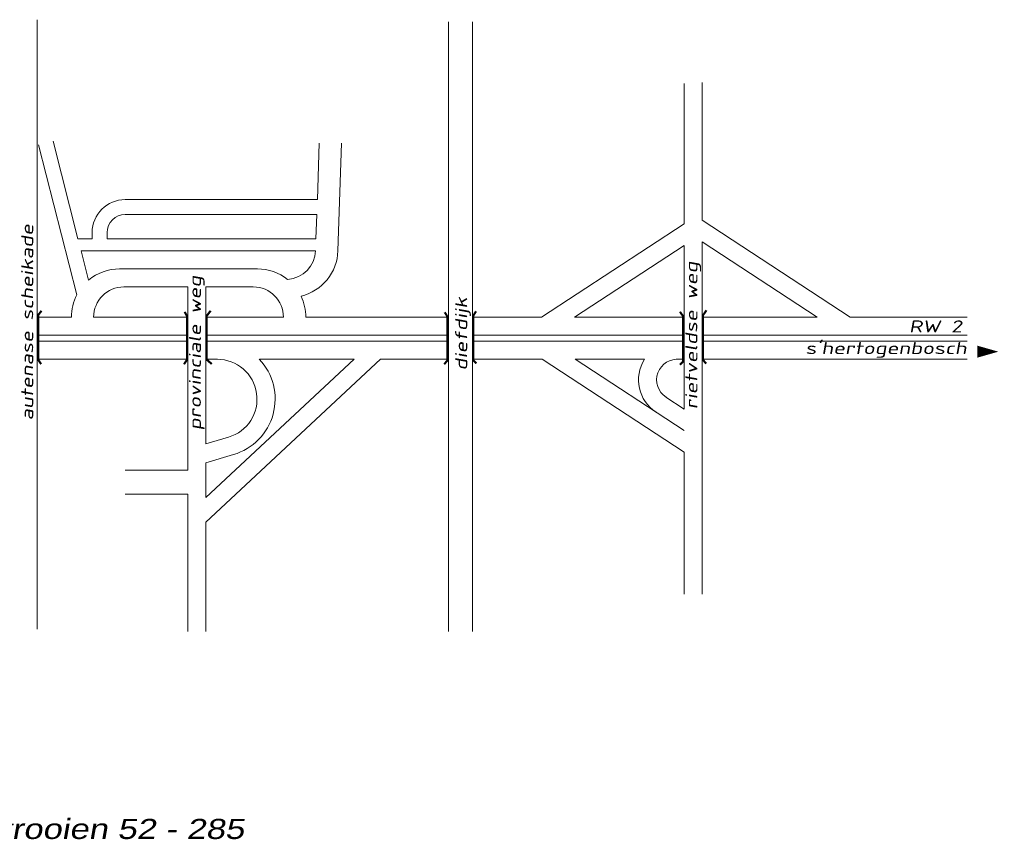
# Model space of a CAD drawing. Header units: metres. Extents: x 534 to 2631, y -2348 to -1484.
# Tile 8 of 10: x 1878 to 2001, y -1636 to -1534. Entities that reach past the tile are written whole.
import ezdxf

# ---------------------------------------------------------------- set-up
doc = ezdxf.new("R2010")
doc.units = ezdxf.units.M
doc.linetypes.add('135-8$0$DASHDOT', pattern=[25.4, 12.7, -6.35, 0, -6.35])
for name, color, linetype, lineweight in [('135-8$0$STROOI', 7, 'Continuous', 0), ('135-8$0$TEXT', 178, 'Continuous', 0), ('ROUTE2TEXT', 130, 'Continuous', 0)]:
    doc.layers.add(name, color=color, linetype=linetype, lineweight=lineweight)
doc.styles.add('135-8$0$ISO25', font='ISO9.SHX', dxfattribs={"width": 1.5, "oblique": 10})
doc.styles.add('ISO25', font='ARIALN.TTF', dxfattribs={"width": 1.5, "oblique": 10})

msp = doc.modelspace()

# ---------------------------------------------------------------- linework, layer by layer
at = {"layer": '135-8$0$STROOI', "color": 7}
for p, q in [((1880.54, -1534.08), (1880.54, -1609.88)), ((1931.68, -1534.34), (1931.68, -1610.14)), ((1934.68, -1534.34), (1934.68, -1610.14)), ((1960.97, -1542), (1960.97, -1559.45)), ((1960.97, -1559.45), (1960.97, -1542)), ((1963.22, -1559.02), (1963.22, -1541.91)), ((1885.62, -1561.31), (1882.54, -1549.17)), ((1915.38, -1556.43), (1915.62, -1549.42)), ((1917.93, -1562.81), (1918.39, -1549.42)), ((1885.47, -1568.31), (1880.72, -1549.63)), ((1891.5, -1556.43), (1915.38, -1556.43)), ((1891.5, -1558.31), (1915.32, -1558.31)), ((1915.21, -1561.31), (1915.32, -1558.31)), ((1981.61, -1571.06), (1963.22, -1559.02)), ((1887.37, -1560.56), (1887.37, -1561.31)), ((1889.25, -1560.56), (1889.25, -1561.31)), ((1943.25, -1571.06), (1960.97, -1559.45)), ((1885.62, -1561.31), (1887.37, -1561.31)), ((1889.25, -1561.31), (1915.21, -1561.31)), ((1963.22, -1605.49), (1963.22, -1561.71)), ((1977.5, -1571.06), (1963.22, -1561.71)), ((1886, -1562.81), (1887.37, -1562.81)), ((1886.93, -1566.47), (1886, -1562.81)), ((1886.92, -1562.81), (1915.16, -1562.81)), ((1947.36, -1571.06), (1960.97, -1562.14)), ((1960.97, -1582.49), (1960.97, -1562.14)), ((1960.97, -1562.14), (1960.97, -1582.49)), ((1890.8, -1565.06), (1907.94, -1565.06)), ((1891.32, -1567.31), (1899.27, -1567.31)), ((1899.27, -1567.31), (1899.27, -1590.09)), ((1901.52, -1567.31), (1901.52, -1586.82)), ((1901.52, -1567.31), (1907.42, -1567.31)), ((1880.54, -1571.06), (1884.8, -1571.06)), ((1887.57, -1571.06), (1899.27, -1571.06)), ((1901.52, -1571.06), (1911.17, -1571.06)), ((1913.94, -1571.06), (1931.68, -1571.06)), ((1934.68, -1571.06), (1943.25, -1571.06)), ((1934.68, -1571.06), (1943.25, -1571.06)), ((1947.36, -1571.06), (1960.97, -1571.06)), ((1947.36, -1571.06), (1950.25, -1571.06)), ((1963.22, -1571.06), (1977.5, -1571.06)), ((1981.61, -1571.06), (1996.14, -1571.06)), ((1880.54, -1573.31), (1899.27, -1573.31)), ((1901.52, -1573.31), (1931.68, -1573.31)), ((1934.68, -1573.31), (1950.25, -1573.31)), ((1934.68, -1573.31), (1960.97, -1573.31)), ((1963.22, -1573.31), (1996.14, -1573.31)), ((1880.54, -1574.06), (1899.27, -1574.06)), ((1901.52, -1574.06), (1931.68, -1574.06)), ((1934.68, -1574.06), (1950.25, -1574.06)), ((1934.68, -1574.06), (1960.97, -1574.06)), ((1963.22, -1574.06), (1996.14, -1574.06)), ((1880.54, -1576.31), (1899.27, -1576.31)), ((1901.52, -1593.48), (1919.94, -1576.31)), ((1901.52, -1596.56), (1923.24, -1576.31)), ((1901.52, -1576.31), (1902.96, -1576.31)), ((1908.17, -1576.31), (1919.94, -1576.31)), ((1908.17, -1576.31), (1908.37, -1576.31)), ((1923.24, -1576.31), (1931.68, -1576.31)), ((1934.68, -1576.31), (1941.29, -1576.31)), ((1934.68, -1576.31), (1943.32, -1576.31)), ((1941.18, -1576.31), (1943.32, -1576.31)), ((1943.32, -1576.31), (1960.97, -1587.87)), ((1947.43, -1576.31), (1960.97, -1585.18)), ((1947.43, -1576.31), (1956.04, -1576.31)), ((1949.69, -1576.31), (1950.25, -1576.31)), ((1960.42, -1576.31), (1960.97, -1576.31)), ((1963.22, -1576.31), (1996.14, -1576.31)), ((1963.22, -1576.31), (1963.22, -1605.49)), ((1958.72, -1581.01), (1960.97, -1582.49)), ((1904.33, -1585.99), (1901.52, -1586.82)), ((1904.97, -1588.15), (1901.52, -1589.16)), ((1960.97, -1587.87), (1960.97, -1605.49)), ((1901.52, -1589.16), (1901.52, -1593.48)), ((1899.27, -1590.09), (1891.47, -1590.09)), ((1899.27, -1593.09), (1891.47, -1593.09)), ((1899.27, -1593.09), (1899.27, -1610.14)), ((1901.52, -1596.56), (1901.52, -1610.14))]:
    msp.add_line(p, q, dxfattribs=at)
for points in [[(1881.04, -1576.91, 0.263, 0.263, 0), (1880.67, -1576.35, 0.263, 0.263, 0), (1880.67, -1570.81, 0.263, 0.263, 0), (1881.09, -1570.28, 0.263, 0.263, 0)], [(1898.88, -1570.41, 0.263, 0.263, 0), (1899.17, -1570.93, 0.263, 0.263, 0), (1899.17, -1576.38, 0.263, 0.263, 0), (1898.79, -1576.93, 0.263, 0.263, 0)], [(1902.26, -1576.9, 0.263, 0.263, 0), (1901.63, -1576.35, 0.263, 0.263, 0), (1901.63, -1570.9, 0.263, 0.263, 0), (1902.12, -1570.27, 0.263, 0.263, 0)], [(1931.21, -1570.46, 0.263, 0.263, 0), (1931.53, -1570.96, 0.263, 0.263, 0), (1931.53, -1576.46, 0.263, 0.263, 0), (1931.15, -1576.93, 0.263, 0.263, 0)], [(1935.16, -1576.81, 0.263, 0.263, 0), (1934.78, -1576.43, 0.263, 0.263, 0), (1934.78, -1570.87, 0.263, 0.263, 0), (1935.1, -1570.34, 0.263, 0.263, 0)], [(1960.45, -1570.39, 0.263, 0.263, 0), (1960.86, -1570.97, 0.263, 0.263, 0), (1960.86, -1576.59, 0.263, 0.263, 0), (1960.45, -1577, 0.263, 0.263, 0)], [(1963.72, -1576.85, 0.263, 0.263, 0), (1963.31, -1576.38, 0.263, 0.263, 0), (1963.31, -1570.85, 0.263, 0.263, 0), (1963.75, -1570.21, 0.263, 0.263, 0)]]:
    msp.add_lwpolyline(points, format="xyseb", dxfattribs=at)
for centre, radius, start, end in [((1891.5, -1560.56), 4.12, 90, 180), ((1891.5, -1560.56), 2.25, 90, 180), ((1911.42, -1562.63), 3.75, 274.1557, 357.3244), ((1911.94, -1562.63), 6, 283.6187, 358.3281), ((1890.8, -1571.06), 6, 90, 130.1049), ((1907.94, -1571.06), 6, 51.3356, 90), ((1891.32, -1571.06), 3.75, 90, 180), ((1907.42, -1571.06), 3.75, 0, 90), ((1890.8, -1571.06), 6, 152.7203, 180), ((1907.94, -1571.06), 6, 0, 25.6131), ((1902.94, -1581.25), 4.94, 286.344, 90.1795), ((1902.94, -1581.25), 7.19, 286.344, 43.4062), ((1960.13, -1578.86), 4.82, 148.0209, 236.7842), ((1960.13, -1578.86), 2.57, 83.4138, 236.7842)]:
    msp.add_arc(centre, radius, start, end, dxfattribs=at)
at = {"layer": '135-8$0$TEXT'}
msp.add_lwpolyline([(1997.41, -1575.36, 1.5, 0, 0), (2000.03, -1575.36, 0, 0, 0)], format="xyseb", dxfattribs=at)

# ---------------------------------------------------------------- texts
at = {"layer": '135-8$0$TEXT', "style": '135-8$0$ISO25', "oblique": 10, "width": 1.5}
for s, p in [('autenase scheikade', (1880.06, -1583.9)), ('provinciale weg', (1900.91, -1585.13)), ('rietveldse weg', (1962.62, -1582.51)), ('diefdijk', (1934.01, -1577.7))]:
    msp.add_text(s, height=1.5, rotation=90, dxfattribs=at).set_placement(p)
for s, p in [('RW 2', (1988.94, -1572.97)), ("s'hertogenbosch", (1976.05, -1575.66)), ('achterboeicopperkade', (1848.9, -1617.74))]:
    msp.add_text(s, height=1.5, dxfattribs=at).set_placement(p)
at = {"layer": 'ROUTE2TEXT', "linetype": '135-8$0$DASHDOT', "insert": (1861.85, -1633.45), "char_height": 2.5, "width": 43.24, "attachment_point": 1, "style": 'ISO25'}
msp.add_mtext('Einde strooien 52 - 285', dxfattribs=at)

doc.saveas('drawing.dxf')
